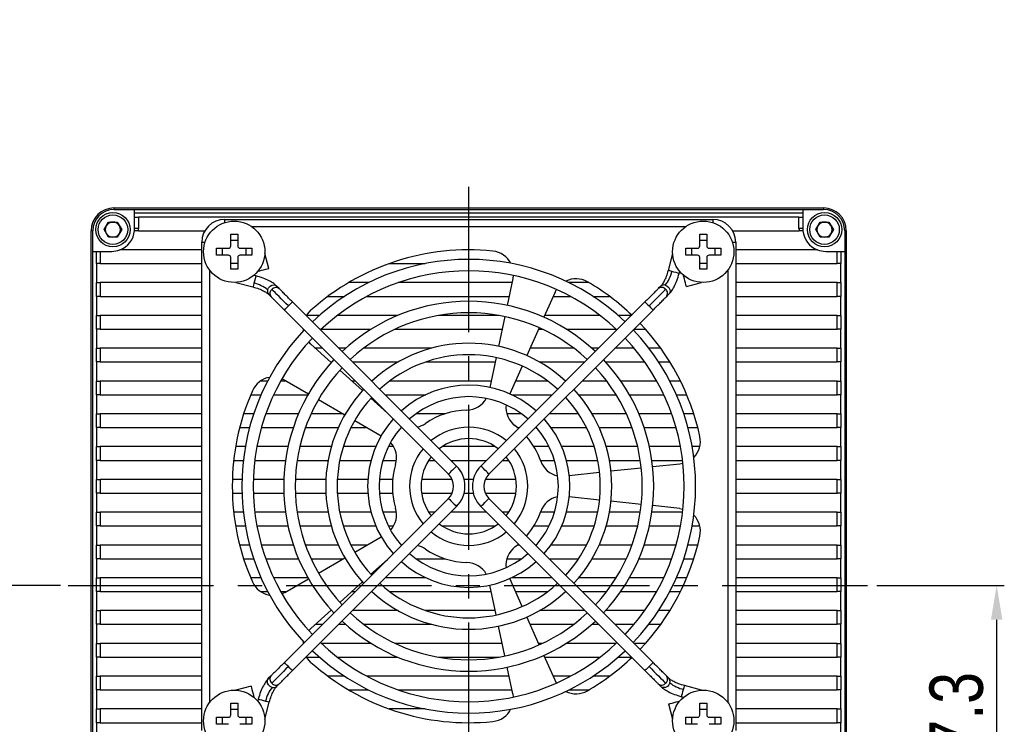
# Model space of a CAD drawing. Header units: millimetres. Extents: x 0 to 14224, y 0 to 1602.
# Tile 8 of 8: x 14095 to 14224, y 1453 to 1546. Entities that reach past the tile are written whole.
import ezdxf

# ---------------------------------------------------------------- set-up
doc = ezdxf.new("R2010")
doc.units = ezdxf.units.MM
doc.linetypes.add('CENTER2', pattern=[28.575, 19.05, -3.175, 3.175, -3.175])
for name, color, linetype, lineweight in [('粗实线', 7, 'Continuous', 50), ('细实线', 3, 'Continuous', 25), ('细点画线', 1, 'CENTER2', 25)]:
    doc.layers.add(name, color=color, linetype=linetype, lineweight=lineweight)
doc.styles.add('iTek', font='txt', dxfattribs={"width": 0.8, "height": 7})
doc.dimstyles.new('iTek', dxfattribs={"dimscale": 0, "dimtxt": 7, "dimasz": 4.5, "dimexe": 1, "dimexo": 1, "dimgap": 1.5, "dimtad": 1, "dimtoh": 1, "dimdsep": 46, "dimtxsty": 'iTek', "dimcen": 4, "dimclrd": 256, "dimclre": 256, "dimclrt": 256, "dimazin": 2, "dimtfac": 1, "dimtmove": 0, "dimatfit": 3, "dimfxl": 1, "dimlwd": -1, "dimlwe": -1, "dimarcsym": 0})

# ---------------------------------------------------------------- blocks, each defined once
blk = doc.blocks.new('*D76')
at = {"layer": 'Defpoints', "color": 0}
for p in [(13828.12, 1534.21), (13737.12, 1519.68), (13828.12, 1519.68), (14172.47, 1430.38), (14187.47, 1430.38), (14187.47, 1402.62)]:
    blk.add_point(p, dxfattribs=at)
at = {"layer": '细实线'}
for p, q in [((13737.12, 1520.68), (13737.12, 1535.21)), ((13828.12, 1520.68), (13828.12, 1535.21)), ((13741.62, 1534.21), (13823.62, 1534.21)), ((14172.47, 1429.38), (14172.47, 1401.62)), ((14187.47, 1429.38), (14187.47, 1401.62)), ((14176.97, 1402.62), (14182.97, 1402.62))]:
    blk.add_line(p, q, dxfattribs=at)
for points in [[(13741.62, 1534.96), (13741.62, 1533.46), (13737.12, 1534.21)], [(13823.62, 1534.96), (13823.62, 1533.46), (13828.12, 1534.21)], [(14176.97, 1403.37), (14176.97, 1401.87), (14172.47, 1402.62)], [(14182.97, 1403.37), (14182.97, 1401.87), (14187.47, 1402.62)]]:
    blk.add_solid(points, dxfattribs=at)
at = {"layer": '细实线', "char_height": 7, "attachment_point": 5, "style": 'iTek'}
for s, insert in [('91', (13782.62, 1539.48)), ('15', (14179.97, 1407.8))]:
    blk.add_mtext(s, dxfattribs=dict(at, insert=insert))
blk = doc.blocks.new('*D71')
at = {"layer": 'Defpoints', "color": 0}
for p in [(14101.47, 1471.68), (14093.14, 1434.68), (14111.97, 1434.68)]:
    blk.add_point(p, dxfattribs=at)
at = {"layer": '细实线'}
for p, q in [((14100.47, 1471.68), (14092.14, 1471.68)), ((14093.14, 1467.18), (14093.14, 1439.18)), ((14110.97, 1434.68), (14092.14, 1434.68))]:
    blk.add_line(p, q, dxfattribs=at)
for points in [[(14092.39, 1467.18), (14093.89, 1467.18), (14093.14, 1471.68)], [(14092.39, 1439.18), (14093.89, 1439.18), (14093.14, 1434.68)]]:
    blk.add_solid(points, dxfattribs=at)
at = {"layer": '细实线', "insert": (14087.88, 1453.18), "char_height": 7, "attachment_point": 5, "rotation": 90, "style": 'iTek'}
blk.add_mtext('37', dxfattribs=at)
blk = doc.blocks.new('*D72')
at = {"layer": 'Defpoints', "color": 0}
for p in [(14206.47, 1471.68), (14223.19, 1471.68), (14191.47, 1434.38)]:
    blk.add_point(p, dxfattribs=at)
at = {"layer": '细实线'}
for p, q in [((14207.47, 1471.68), (14224.19, 1471.68)), ((14223.19, 1438.88), (14223.19, 1467.18)), ((14192.47, 1434.38), (14224.19, 1434.38))]:
    blk.add_line(p, q, dxfattribs=at)
for points in [[(14222.44, 1467.18), (14223.94, 1467.18), (14223.19, 1471.68)], [(14222.44, 1438.88), (14223.94, 1438.88), (14223.19, 1434.38)]]:
    blk.add_solid(points, dxfattribs=at)
at = {"layer": '细实线', "insert": (14217.93, 1453.03), "char_height": 7, "attachment_point": 5, "rotation": 90, "style": 'iTek'}
blk.add_mtext('37.3', dxfattribs=at)

msp = doc.modelspace()

# ---------------------------------------------------------------- linework, layer by layer
at = {"layer": '粗实线', "lineweight": 30}
for p, q in [((14107.472, 1520.975), (14107.472, 1521.175)), ((14107.472, 1521.175), (14200.472, 1521.175)), ((14107.472, 1520.975), (14110.172, 1520.975)), ((14110.172, 1520.975), (14197.772, 1520.975)), ((14110.172, 1520.475), (14110.172, 1520.975)), ((14197.772, 1520.975), (14197.772, 1520.475)), ((14197.772, 1520.975), (14200.472, 1520.975)), ((14200.472, 1521.175), (14200.472, 1520.975)), ((14197.772, 1520.475), (14110.172, 1520.475)), ((14110.172, 1519.975), (14110.172, 1520.475)), ((14110.172, 1518.475), (14110.172, 1519.975)), ((14110.172, 1519.975), (14110.672, 1519.975)), ((14110.672, 1519.975), (14110.672, 1518.475)), ((14197.272, 1519.975), (14110.672, 1519.975)), ((14121.972, 1519.675), (14185.972, 1519.675)), ((14121.972, 1519.675), (14121.972, 1519.246)), ((14185.972, 1519.675), (14185.972, 1519.246)), ((14197.272, 1518.475), (14197.272, 1519.975)), ((14197.272, 1519.975), (14197.772, 1519.975)), ((14197.772, 1520.475), (14197.772, 1519.975)), ((14197.772, 1519.975), (14197.772, 1518.475)), ((14104.472, 1425.175), (14104.472, 1518.175)), ((14104.672, 1518.175), (14104.472, 1518.175)), ((14104.672, 1515.475), (14104.672, 1518.175)), ((14106.167, 1518.325), (14106.744, 1519.325)), ((14106.744, 1517.325), (14106.167, 1518.325)), ((14106.744, 1519.325), (14107.899, 1519.325)), ((14107.899, 1519.325), (14108.476, 1518.325)), ((14108.476, 1518.325), (14107.899, 1517.325)), ((14110.659, 1518.175), (14110.156, 1518.175)), ((14110.672, 1518.475), (14110.172, 1518.475)), ((14110.659, 1518.175), (14119.373, 1518.175)), ((14182.356, 1518.675), (14125.588, 1518.675)), ((14188.57, 1518.175), (14197.284, 1518.175)), ((14197.772, 1518.475), (14197.272, 1518.475)), ((14197.787, 1518.175), (14197.284, 1518.175)), ((14199.467, 1518.325), (14200.044, 1519.325)), ((14200.044, 1517.325), (14199.467, 1518.325)), ((14200.044, 1519.325), (14201.199, 1519.325)), ((14201.199, 1519.325), (14201.776, 1518.325)), ((14201.776, 1518.325), (14201.199, 1517.325)), ((14203.272, 1518.175), (14203.272, 1515.475)), ((14203.472, 1518.175), (14203.272, 1518.175)), ((14203.472, 1518.175), (14203.472, 1425.175)), ((14107.899, 1517.325), (14106.744, 1517.325)), ((14122.762, 1517.725), (14123.682, 1517.725)), ((14122.762, 1516.185), (14122.762, 1517.725)), ((14122.762, 1516.946), (14123.682, 1516.946)), ((14123.682, 1517.725), (14123.682, 1516.185)), ((14184.262, 1517.725), (14185.182, 1517.725)), ((14184.262, 1516.185), (14184.262, 1517.725)), ((14184.262, 1516.946), (14185.182, 1516.946)), ((14185.182, 1517.725), (14185.182, 1516.185)), ((14201.199, 1517.325), (14200.044, 1517.325)), ((14118.972, 1515.675), (14108.249, 1515.675)), ((14118.972, 1452.675), (14118.972, 1516.675)), ((14118.972, 1516.675), (14119.401, 1516.675)), ((14120.922, 1515.885), (14122.462, 1515.885)), ((14120.922, 1514.965), (14120.922, 1515.885)), ((14121.701, 1514.965), (14121.701, 1515.885)), ((14123.982, 1515.885), (14125.522, 1515.885)), ((14124.742, 1515.885), (14124.742, 1514.965)), ((14125.522, 1515.885), (14125.522, 1514.965)), ((14182.422, 1515.885), (14183.962, 1515.885)), ((14182.422, 1514.965), (14182.422, 1515.885)), ((14183.201, 1514.965), (14183.201, 1515.885)), ((14185.482, 1515.885), (14187.022, 1515.885)), ((14186.242, 1515.885), (14186.242, 1514.965)), ((14187.022, 1515.885), (14187.022, 1514.965)), ((14188.542, 1516.675), (14188.972, 1516.675)), ((14188.972, 1516.675), (14188.972, 1452.675)), ((14199.694, 1515.675), (14188.972, 1515.675)), ((14104.672, 1427.875), (14104.672, 1515.475)), ((14104.672, 1515.475), (14105.172, 1515.475)), ((14105.172, 1513.875), (14105.172, 1515.475)), ((14105.172, 1515.475), (14105.672, 1515.475)), ((14105.672, 1515.475), (14105.672, 1513.875)), ((14105.672, 1515.475), (14107.172, 1515.475)), ((14122.462, 1514.965), (14120.922, 1514.965)), ((14122.762, 1513.125), (14122.762, 1514.665)), ((14123.682, 1514.665), (14123.682, 1513.125)), ((14125.522, 1514.965), (14123.982, 1514.965)), ((14127.764, 1513.215), (14127.235, 1515.191)), ((14180.708, 1515.191), (14180.114, 1512.972)), ((14183.962, 1514.965), (14182.422, 1514.965)), ((14184.262, 1513.125), (14184.262, 1514.665)), ((14185.182, 1514.665), (14185.182, 1513.125)), ((14187.022, 1514.965), (14185.482, 1514.965)), ((14200.772, 1515.475), (14202.272, 1515.475)), ((14202.272, 1513.875), (14202.272, 1515.475)), ((14202.272, 1515.475), (14202.772, 1515.475)), ((14202.772, 1515.475), (14202.772, 1513.875)), ((14202.772, 1515.475), (14203.272, 1515.475)), ((14203.272, 1515.475), (14203.272, 1427.875)), ((14105.672, 1513.875), (14105.172, 1513.875)), ((14105.172, 1513.875), (14105.172, 1511.375)), ((14105.672, 1513.875), (14118.972, 1513.875)), ((14119.972, 1513.059), (14119.972, 1456.291)), ((14123.682, 1513.905), (14122.762, 1513.905)), ((14123.682, 1513.125), (14122.762, 1513.125)), ((14143.562, 1513.875), (14148.277, 1513.875)), ((14185.182, 1513.905), (14184.262, 1513.905)), ((14185.182, 1513.125), (14184.262, 1513.125)), ((14187.972, 1456.291), (14187.972, 1513.059)), ((14188.972, 1513.875), (14202.272, 1513.875)), ((14202.772, 1513.875), (14202.272, 1513.875)), ((14202.772, 1511.375), (14202.772, 1513.875)), ((14126.063, 1512.266), (14125.796, 1512.338)), ((14126.309, 1512.851), (14126.315, 1512.827)), ((14159.76, 1511.906), (14159.013, 1508.395)), ((14159.817, 1512.314), (14159.76, 1511.906)), ((14181.563, 1512.584), (14181.634, 1512.851)), ((14182.147, 1512.338), (14182.123, 1512.332)), ((14105.172, 1509.575), (14105.172, 1511.375)), ((14105.172, 1511.375), (14105.672, 1511.375)), ((14105.672, 1511.375), (14105.672, 1509.575)), ((14118.972, 1511.375), (14105.672, 1511.375)), ((14123.456, 1511.412), (14125.675, 1510.817)), ((14129.12, 1510.587), (14128.791, 1510.916)), ((14140.85, 1511.375), (14138.22, 1511.375)), ((14159.647, 1511.375), (14144.743, 1511.375)), ((14165.295, 1510.107), (14165.488, 1510.471)), ((14169.723, 1511.375), (14167.093, 1511.375)), ((14179.152, 1510.916), (14178.823, 1510.587)), ((14182.512, 1510.883), (14184.487, 1511.412)), ((14202.272, 1511.375), (14188.972, 1511.375)), ((14202.272, 1509.575), (14202.272, 1511.375)), ((14202.272, 1511.375), (14202.772, 1511.375)), ((14202.772, 1511.375), (14202.772, 1509.575)), ((14105.672, 1509.575), (14105.172, 1509.575)), ((14105.172, 1509.575), (14105.172, 1507.075)), ((14105.672, 1509.575), (14118.972, 1509.575)), ((14127.731, 1509.855), (14128.06, 1509.526)), ((14135.506, 1509.575), (14137.691, 1509.575)), ((14140.628, 1509.575), (14159.264, 1509.575)), ((14165.295, 1510.107), (14163.835, 1506.829)), ((14165.058, 1509.575), (14167.315, 1509.575)), ((14170.252, 1509.575), (14172.437, 1509.575)), ((14179.883, 1509.526), (14180.212, 1509.855)), ((14188.972, 1509.575), (14202.272, 1509.575)), ((14202.772, 1509.575), (14202.272, 1509.575)), ((14202.772, 1507.075), (14202.772, 1509.575)), ((14129.804, 1507.783), (14151.32, 1486.266)), ((14152.381, 1487.327), (14130.864, 1508.843)), ((14177.079, 1508.843), (14155.563, 1487.327)), ((14156.623, 1486.266), (14178.14, 1507.783)), ((14105.172, 1505.275), (14105.172, 1507.075)), ((14105.172, 1507.075), (14105.672, 1507.075)), ((14105.672, 1507.075), (14105.672, 1505.275)), ((14118.972, 1507.075), (14105.672, 1507.075)), ((14134.393, 1507.075), (14132.718, 1507.075)), ((14144.682, 1507.075), (14136.758, 1507.075)), ((14157.947, 1507.075), (14149.996, 1507.075)), ((14158.702, 1506.928), (14157.87, 1503.015)), ((14171.185, 1507.075), (14163.945, 1507.075)), ((14175.311, 1507.075), (14173.55, 1507.075)), ((14202.272, 1507.075), (14188.972, 1507.075)), ((14202.272, 1505.275), (14202.272, 1507.075)), ((14202.272, 1507.075), (14202.772, 1507.075)), ((14202.772, 1507.075), (14202.772, 1505.275)), ((14105.672, 1505.275), (14105.172, 1505.275)), ((14105.172, 1505.275), (14105.172, 1502.775)), ((14105.672, 1505.275), (14118.972, 1505.275)), ((14132.325, 1505.083), (14132.302, 1505.275)), ((14132.302, 1505.275), (14132.311, 1505.275)), ((14134.64, 1505.275), (14141.177, 1505.275)), ((14144.317, 1505.275), (14158.35, 1505.275)), ((14163.225, 1505.458), (14161.598, 1501.804)), ((14163.143, 1505.275), (14163.626, 1505.275)), ((14166.766, 1505.275), (14173.303, 1505.275)), ((14175.632, 1505.275), (14177.137, 1505.275)), ((14188.972, 1505.275), (14202.272, 1505.275)), ((14202.772, 1505.275), (14202.272, 1505.275)), ((14202.772, 1502.775), (14202.772, 1505.275)), ((14105.172, 1500.975), (14105.172, 1502.775)), ((14105.172, 1502.775), (14105.672, 1502.775)), ((14105.672, 1502.775), (14105.672, 1500.975)), ((14118.972, 1502.775), (14105.672, 1502.775)), ((14133.283, 1503.303), (14132.997, 1503.599)), ((14133.283, 1503.303), (14135.95, 1500.902)), ((14134.811, 1502.775), (14133.869, 1502.775)), ((14137.833, 1502.775), (14136.932, 1502.775)), ((14149.077, 1502.775), (14140.189, 1502.775)), ((14167.754, 1502.775), (14162.03, 1502.775)), ((14171.011, 1502.775), (14170.11, 1502.775)), ((14175.661, 1502.775), (14173.132, 1502.775)), ((14179.139, 1502.775), (14177.582, 1502.775)), ((14202.272, 1502.775), (14188.972, 1502.775)), ((14202.272, 1500.975), (14202.272, 1502.775)), ((14202.272, 1502.775), (14202.772, 1502.775)), ((14202.772, 1502.775), (14202.772, 1500.975)), ((14157.558, 1501.548), (14156.726, 1497.636)), ((14105.672, 1500.975), (14105.172, 1500.975)), ((14105.172, 1500.975), (14105.172, 1498.475)), ((14105.672, 1500.975), (14118.972, 1500.975)), ((14135.869, 1500.975), (14136.017, 1500.975)), ((14138.732, 1500.975), (14144.705, 1500.975)), ((14148.326, 1500.975), (14157.436, 1500.975)), ((14160.988, 1500.434), (14159.361, 1496.78)), ((14163.238, 1500.975), (14169.211, 1500.975)), ((14171.926, 1500.975), (14177.045, 1500.975)), ((14178.859, 1500.975), (14180.34, 1500.975)), ((14188.972, 1500.975), (14202.272, 1500.975)), ((14202.772, 1500.975), (14202.272, 1500.975)), ((14202.772, 1498.475), (14202.772, 1500.975)), ((14129.492, 1498.776), (14129.862, 1498.595)), ((14137.065, 1499.898), (14140.038, 1497.221)), ((14105.172, 1496.675), (14105.172, 1498.475)), ((14105.172, 1498.475), (14105.672, 1498.475)), ((14105.672, 1498.475), (14105.672, 1496.675)), ((14118.972, 1498.475), (14105.672, 1498.475)), ((14127.616, 1498.475), (14126.672, 1498.475)), ((14130.069, 1498.475), (14129.322, 1498.475)), ((14129.862, 1498.595), (14132.97, 1496.8)), ((14139.111, 1498.475), (14138.645, 1498.475)), ((14141.278, 1498.475), (14141.232, 1498.475)), ((14156.905, 1498.475), (14143.622, 1498.475)), ((14164.322, 1498.475), (14160.116, 1498.475)), ((14166.711, 1498.475), (14166.665, 1498.475)), ((14172.058, 1498.475), (14168.832, 1498.475)), ((14178.622, 1498.475), (14173.912, 1498.475)), ((14181.73, 1498.475), (14180.327, 1498.475)), ((14202.272, 1498.475), (14188.972, 1498.475)), ((14202.272, 1496.675), (14202.272, 1498.475)), ((14202.272, 1498.475), (14202.772, 1498.475)), ((14202.772, 1498.475), (14202.772, 1496.675)), ((14105.672, 1496.675), (14105.172, 1496.675)), ((14105.172, 1496.675), (14105.172, 1494.175)), ((14105.672, 1496.675), (14118.972, 1496.675)), ((14125.388, 1496.675), (14126.749, 1496.675)), ((14128.397, 1496.675), (14132.899, 1496.675)), ((14141.152, 1496.218), (14143.322, 1494.264)), ((14143.032, 1496.675), (14148.353, 1496.675)), ((14159.59, 1496.675), (14164.911, 1496.675)), ((14168.379, 1496.675), (14173.299, 1496.675)), ((14175.044, 1496.675), (14179.546, 1496.675)), ((14181.194, 1496.675), (14182.555, 1496.675)), ((14188.972, 1496.675), (14202.272, 1496.675)), ((14202.772, 1496.675), (14202.272, 1496.675)), ((14202.772, 1494.175), (14202.772, 1496.675)), ((14134.269, 1496.05), (14137.734, 1494.05)), ((14105.172, 1492.375), (14105.172, 1494.175)), ((14105.172, 1494.175), (14105.672, 1494.175)), ((14105.672, 1494.175), (14105.672, 1492.375)), ((14118.972, 1494.175), (14105.672, 1494.175)), ((14125.779, 1494.175), (14124.463, 1494.175)), ((14131.66, 1494.175), (14127.367, 1494.175)), ((14137.517, 1494.175), (14133.3, 1494.175)), ((14150.849, 1494.175), (14147.057, 1494.175)), ((14160.886, 1494.175), (14158.976, 1494.175)), ((14168.37, 1494.175), (14164.532, 1494.175)), ((14174.643, 1494.175), (14170.137, 1494.175)), ((14180.576, 1494.175), (14176.283, 1494.175)), ((14183.48, 1494.175), (14182.164, 1494.175)), ((14202.272, 1494.175), (14188.972, 1494.175)), ((14202.272, 1492.375), (14202.272, 1494.175)), ((14202.272, 1494.175), (14202.772, 1494.175)), ((14202.772, 1494.175), (14202.772, 1492.375)), ((14105.672, 1492.375), (14105.172, 1492.375)), ((14105.172, 1492.375), (14105.172, 1489.875)), ((14105.672, 1492.375), (14118.972, 1492.375)), ((14123.943, 1492.375), (14125.235, 1492.375)), ((14126.791, 1492.375), (14130.976, 1492.375)), ((14132.564, 1492.375), (14136.876, 1492.375)), ((14138.535, 1492.375), (14140.635, 1492.375)), ((14139.033, 1493.3), (14142.497, 1491.3)), ((14160.492, 1492.257), (14160.037, 1492.625)), ((14160.352, 1492.375), (14160.611, 1492.375)), ((14162.732, 1492.375), (14162.847, 1492.375)), ((14164.754, 1492.375), (14169.408, 1492.375)), ((14171.067, 1492.375), (14175.379, 1492.375)), ((14176.967, 1492.375), (14181.152, 1492.375)), ((14182.708, 1492.375), (14184, 1492.375)), ((14188.972, 1492.375), (14202.272, 1492.375)), ((14202.772, 1492.375), (14202.272, 1492.375)), ((14202.772, 1489.875), (14202.772, 1492.375)), ((14105.172, 1488.075), (14105.172, 1489.875)), ((14105.172, 1489.875), (14105.672, 1489.875)), ((14105.672, 1489.875), (14105.672, 1488.075)), ((14118.972, 1489.875), (14105.672, 1489.875)), ((14124.679, 1489.875), (14123.411, 1489.875)), ((14130.286, 1489.875), (14126.204, 1489.875)), ((14135.957, 1489.875), (14131.824, 1489.875)), ((14141.785, 1489.875), (14137.524, 1489.875)), ((14144.13, 1489.875), (14143.435, 1489.875)), ((14157.439, 1489.875), (14150.504, 1489.875)), ((14164.508, 1489.875), (14162.513, 1489.875)), ((14170.419, 1489.875), (14166.158, 1489.875)), ((14176.119, 1489.875), (14171.986, 1489.875)), ((14181.739, 1489.875), (14177.657, 1489.875)), ((14184.263, 1489.875), (14183.264, 1489.875)), ((14202.272, 1489.875), (14188.972, 1489.875)), ((14202.272, 1488.075), (14202.272, 1489.875)), ((14202.272, 1489.875), (14202.772, 1489.875)), ((14202.772, 1489.875), (14202.772, 1488.075)), ((14105.672, 1488.075), (14105.172, 1488.075)), ((14105.172, 1488.075), (14105.172, 1485.575)), ((14105.672, 1488.075), (14118.972, 1488.075)), ((14123.159, 1488.075), (14124.416, 1488.075)), ((14125.927, 1488.075), (14129.961, 1488.075)), ((14131.477, 1488.075), (14135.532, 1488.075)), ((14137.06, 1488.075), (14141.165, 1488.075)), ((14142.724, 1488.075), (14144.499, 1488.075)), ((14148.727, 1488.075), (14149.511, 1488.075)), ((14151.632, 1488.075), (14156.311, 1488.075)), ((14158.432, 1488.075), (14159.216, 1488.075)), ((14163.376, 1488.075), (14165.219, 1488.075)), ((14166.778, 1488.075), (14170.883, 1488.075)), ((14172.411, 1488.075), (14176.466, 1488.075)), ((14177.982, 1488.075), (14182.016, 1488.075)), ((14181.658, 1487.585), (14178.089, 1487.21)), ((14182.064, 1487.656), (14181.658, 1487.585)), ((14188.972, 1488.075), (14202.272, 1488.075)), ((14202.772, 1488.075), (14202.272, 1488.075)), ((14202.772, 1485.575), (14202.772, 1488.075)), ((14171.127, 1486.478), (14167.149, 1486.06)), ((14176.597, 1487.053), (14172.619, 1486.635)), ((14105.172, 1483.775), (14105.172, 1485.575)), ((14105.172, 1485.575), (14105.672, 1485.575)), ((14105.672, 1485.575), (14105.672, 1483.775)), ((14118.972, 1485.575), (14105.672, 1485.575)), ((14124.235, 1485.575), (14122.985, 1485.575)), ((14129.738, 1485.575), (14125.736, 1485.575)), ((14135.243, 1485.575), (14131.239, 1485.575)), ((14140.752, 1485.575), (14136.745, 1485.575)), ((14144.012, 1485.575), (14142.256, 1485.575)), ((14151.791, 1485.575), (14147.787, 1485.575)), ((14154.574, 1485.575), (14153.369, 1485.575)), ((14160.156, 1485.575), (14156.152, 1485.575)), ((14202.272, 1485.575), (14188.972, 1485.575)), ((14202.272, 1483.775), (14202.272, 1485.575)), ((14202.272, 1485.575), (14202.772, 1485.575)), ((14202.772, 1485.575), (14202.772, 1483.775)), ((14105.672, 1483.775), (14105.172, 1483.775)), ((14105.172, 1483.775), (14105.172, 1481.275)), ((14105.672, 1483.775), (14118.972, 1483.775)), ((14122.985, 1483.775), (14124.235, 1483.775)), ((14125.736, 1483.775), (14129.738, 1483.775)), ((14131.239, 1483.775), (14135.243, 1483.775)), ((14136.745, 1483.775), (14140.752, 1483.775)), ((14142.256, 1483.775), (14144.012, 1483.775)), ((14147.787, 1483.775), (14151.791, 1483.775)), ((14153.369, 1483.775), (14154.574, 1483.775)), ((14156.152, 1483.775), (14160.156, 1483.775)), ((14171.127, 1482.872), (14167.149, 1483.29)), ((14188.972, 1483.775), (14202.272, 1483.775)), ((14202.772, 1483.775), (14202.272, 1483.775)), ((14202.772, 1481.275), (14202.772, 1483.775)), ((14151.32, 1483.084), (14129.804, 1461.568)), ((14130.864, 1460.507), (14152.381, 1482.024)), ((14155.563, 1482.024), (14177.079, 1460.507)), ((14178.14, 1461.568), (14156.623, 1483.084)), ((14176.597, 1482.297), (14172.619, 1482.715)), ((14181.658, 1481.765), (14178.089, 1482.14)), ((14105.172, 1479.475), (14105.172, 1481.275)), ((14105.172, 1481.275), (14105.672, 1481.275)), ((14105.672, 1481.275), (14105.672, 1479.475)), ((14118.972, 1481.275), (14105.672, 1481.275)), ((14124.416, 1481.275), (14123.159, 1481.275)), ((14129.961, 1481.275), (14125.927, 1481.275)), ((14135.532, 1481.275), (14131.477, 1481.275)), ((14141.165, 1481.275), (14137.06, 1481.275)), ((14144.499, 1481.275), (14142.724, 1481.275)), ((14149.511, 1481.275), (14148.727, 1481.275)), ((14156.311, 1481.275), (14151.632, 1481.275)), ((14159.216, 1481.275), (14158.432, 1481.275)), ((14165.219, 1481.275), (14163.376, 1481.275)), ((14170.883, 1481.275), (14166.778, 1481.275)), ((14176.466, 1481.275), (14172.411, 1481.275)), ((14182.016, 1481.275), (14177.982, 1481.275)), ((14181.658, 1481.765), (14182.064, 1481.694)), ((14202.272, 1481.275), (14188.972, 1481.275)), ((14202.272, 1479.475), (14202.272, 1481.275)), ((14202.272, 1481.275), (14202.772, 1481.275)), ((14202.772, 1481.275), (14202.772, 1479.475)), ((14105.672, 1479.475), (14105.172, 1479.475)), ((14105.172, 1479.475), (14105.172, 1476.975)), ((14105.672, 1479.475), (14118.972, 1479.475)), ((14123.411, 1479.475), (14124.679, 1479.475)), ((14126.204, 1479.475), (14130.286, 1479.475)), ((14131.824, 1479.475), (14135.957, 1479.475)), ((14137.524, 1479.475), (14141.785, 1479.475)), ((14143.435, 1479.475), (14144.13, 1479.475)), ((14150.504, 1479.475), (14157.439, 1479.475)), ((14162.513, 1479.475), (14164.508, 1479.475)), ((14166.158, 1479.475), (14170.419, 1479.475)), ((14171.986, 1479.475), (14176.119, 1479.475)), ((14177.657, 1479.475), (14181.739, 1479.475)), ((14183.264, 1479.475), (14184.263, 1479.475)), ((14188.972, 1479.475), (14202.272, 1479.475)), ((14202.772, 1479.475), (14202.272, 1479.475)), ((14202.772, 1476.975), (14202.772, 1479.475)), ((14105.172, 1475.175), (14105.172, 1476.975)), ((14105.172, 1476.975), (14105.672, 1476.975)), ((14105.672, 1476.975), (14105.672, 1475.175)), ((14118.972, 1476.975), (14105.672, 1476.975)), ((14125.235, 1476.975), (14123.943, 1476.975)), ((14130.976, 1476.975), (14126.791, 1476.975)), ((14136.876, 1476.975), (14132.564, 1476.975)), ((14140.635, 1476.975), (14138.535, 1476.975)), ((14139.033, 1476.05), (14142.497, 1478.05)), ((14160.037, 1476.725), (14160.492, 1477.094)), ((14160.611, 1476.975), (14160.352, 1476.975)), ((14162.847, 1476.975), (14162.732, 1476.975)), ((14169.408, 1476.975), (14164.754, 1476.975)), ((14175.379, 1476.975), (14171.067, 1476.975)), ((14181.152, 1476.975), (14176.967, 1476.975)), ((14184, 1476.975), (14182.708, 1476.975)), ((14202.272, 1476.975), (14188.972, 1476.975)), ((14202.272, 1475.175), (14202.272, 1476.975)), ((14202.272, 1476.975), (14202.772, 1476.975)), ((14202.772, 1476.975), (14202.772, 1475.175)), ((14105.672, 1475.175), (14105.172, 1475.175)), ((14105.172, 1475.175), (14105.172, 1472.675)), ((14105.672, 1475.175), (14118.972, 1475.175)), ((14124.463, 1475.175), (14125.779, 1475.175)), ((14127.367, 1475.175), (14131.66, 1475.175)), ((14133.3, 1475.175), (14137.517, 1475.175)), ((14134.269, 1473.3), (14137.734, 1475.3)), ((14141.152, 1473.133), (14143.322, 1475.086)), ((14147.057, 1475.175), (14150.849, 1475.175)), ((14158.976, 1475.175), (14160.886, 1475.175)), ((14164.532, 1475.175), (14168.37, 1475.175)), ((14170.137, 1475.175), (14174.643, 1475.175)), ((14176.283, 1475.175), (14180.576, 1475.175)), ((14182.164, 1475.175), (14183.48, 1475.175)), ((14188.972, 1475.175), (14202.272, 1475.175)), ((14202.772, 1475.175), (14202.272, 1475.175)), ((14202.772, 1472.675), (14202.772, 1475.175)), ((14105.172, 1470.875), (14105.172, 1472.675)), ((14105.172, 1472.675), (14105.672, 1472.675)), ((14105.672, 1472.675), (14105.672, 1470.875)), ((14118.972, 1472.675), (14105.672, 1472.675)), ((14126.749, 1472.675), (14125.388, 1472.675)), ((14132.899, 1472.675), (14128.397, 1472.675)), ((14129.862, 1470.756), (14132.97, 1472.55)), ((14137.065, 1469.452), (14140.038, 1472.129)), ((14148.353, 1472.675), (14143.032, 1472.675)), ((14157.558, 1467.802), (14156.726, 1471.715)), ((14160.988, 1468.917), (14159.361, 1472.571)), ((14164.911, 1472.675), (14159.59, 1472.675)), ((14173.299, 1472.675), (14168.379, 1472.675)), ((14179.546, 1472.675), (14175.044, 1472.675)), ((14182.555, 1472.675), (14181.194, 1472.675)), ((14202.272, 1472.675), (14188.972, 1472.675)), ((14202.272, 1470.875), (14202.272, 1472.675)), ((14202.272, 1472.675), (14202.772, 1472.675)), ((14202.772, 1472.675), (14202.772, 1470.875)), ((14105.672, 1470.875), (14105.172, 1470.875)), ((14105.172, 1470.875), (14105.172, 1468.375)), ((14105.672, 1470.875), (14118.972, 1470.875)), ((14126.672, 1470.875), (14127.616, 1470.875)), ((14129.322, 1470.875), (14130.069, 1470.875)), ((14129.862, 1470.756), (14129.492, 1470.575)), ((14138.645, 1470.875), (14139.111, 1470.875)), ((14141.232, 1470.875), (14141.278, 1470.875)), ((14143.622, 1470.875), (14156.905, 1470.875)), ((14160.116, 1470.875), (14164.322, 1470.875)), ((14166.665, 1470.875), (14166.711, 1470.875)), ((14168.832, 1470.875), (14172.058, 1470.875)), ((14173.912, 1470.875), (14178.622, 1470.875)), ((14180.327, 1470.875), (14181.73, 1470.875)), ((14188.972, 1470.875), (14202.272, 1470.875)), ((14202.772, 1470.875), (14202.272, 1470.875)), ((14202.772, 1468.375), (14202.772, 1470.875)), ((14105.172, 1466.575), (14105.172, 1468.375)), ((14105.172, 1468.375), (14105.672, 1468.375)), ((14105.672, 1468.375), (14105.672, 1466.575)), ((14118.972, 1468.375), (14105.672, 1468.375)), ((14133.283, 1466.047), (14135.95, 1468.449)), ((14136.017, 1468.375), (14135.869, 1468.375)), ((14144.705, 1468.375), (14138.732, 1468.375)), ((14157.436, 1468.375), (14148.326, 1468.375)), ((14169.211, 1468.375), (14163.238, 1468.375)), ((14177.045, 1468.375), (14171.926, 1468.375)), ((14180.34, 1468.375), (14178.859, 1468.375)), ((14202.272, 1468.375), (14188.972, 1468.375)), ((14202.272, 1466.575), (14202.272, 1468.375)), ((14202.272, 1468.375), (14202.772, 1468.375)), ((14202.772, 1468.375), (14202.772, 1466.575)), ((14105.672, 1466.575), (14105.172, 1466.575)), ((14105.172, 1466.575), (14105.172, 1464.075)), ((14105.672, 1466.575), (14118.972, 1466.575)), ((14133.869, 1466.575), (14134.811, 1466.575)), ((14136.932, 1466.575), (14137.833, 1466.575)), ((14140.189, 1466.575), (14149.077, 1466.575)), ((14163.225, 1463.892), (14161.598, 1467.546)), ((14162.03, 1466.575), (14167.754, 1466.575)), ((14170.11, 1466.575), (14171.011, 1466.575)), ((14173.132, 1466.575), (14175.661, 1466.575)), ((14177.582, 1466.575), (14179.139, 1466.575)), ((14188.972, 1466.575), (14202.272, 1466.575)), ((14202.772, 1466.575), (14202.272, 1466.575)), ((14202.772, 1464.075), (14202.772, 1466.575)), ((14132.997, 1465.751), (14133.283, 1466.047)), ((14158.702, 1462.422), (14157.87, 1466.335)), ((14105.172, 1462.275), (14105.172, 1464.075)), ((14105.172, 1464.075), (14105.672, 1464.075)), ((14105.672, 1464.075), (14105.672, 1462.275)), ((14118.972, 1464.075), (14105.672, 1464.075)), ((14132.302, 1464.075), (14132.325, 1464.268)), ((14132.311, 1464.075), (14132.302, 1464.075)), ((14141.177, 1464.075), (14134.64, 1464.075)), ((14158.35, 1464.075), (14144.317, 1464.075)), ((14163.626, 1464.075), (14163.143, 1464.075)), ((14173.303, 1464.075), (14166.766, 1464.075)), ((14177.137, 1464.075), (14175.632, 1464.075)), ((14202.272, 1464.075), (14188.972, 1464.075)), ((14202.272, 1462.275), (14202.272, 1464.075)), ((14202.272, 1464.075), (14202.772, 1464.075)), ((14202.772, 1464.075), (14202.772, 1462.275)), ((14105.672, 1462.275), (14105.172, 1462.275)), ((14105.172, 1462.275), (14105.172, 1459.775)), ((14105.672, 1462.275), (14118.972, 1462.275)), ((14132.718, 1462.275), (14134.393, 1462.275)), ((14136.758, 1462.275), (14144.682, 1462.275)), ((14149.996, 1462.275), (14157.947, 1462.275)), ((14165.295, 1459.243), (14163.835, 1462.522)), ((14163.945, 1462.275), (14171.185, 1462.275)), ((14173.55, 1462.275), (14175.311, 1462.275)), ((14188.972, 1462.275), (14202.272, 1462.275)), ((14202.772, 1462.275), (14202.272, 1462.275)), ((14202.772, 1459.775), (14202.772, 1462.275)), ((14159.76, 1457.445), (14159.013, 1460.955)), ((14105.172, 1457.975), (14105.172, 1459.775)), ((14105.172, 1459.775), (14105.672, 1459.775)), ((14105.672, 1459.775), (14105.672, 1457.975)), ((14118.972, 1459.775), (14105.672, 1459.775)), ((14128.06, 1459.824), (14127.731, 1459.495)), ((14128.791, 1458.434), (14129.12, 1458.763)), ((14137.691, 1459.775), (14135.506, 1459.775)), ((14159.264, 1459.775), (14140.628, 1459.775)), ((14167.315, 1459.775), (14165.058, 1459.775)), ((14165.488, 1458.879), (14165.295, 1459.243)), ((14172.437, 1459.775), (14170.252, 1459.775)), ((14178.823, 1458.763), (14179.152, 1458.434)), ((14180.212, 1459.495), (14179.883, 1459.824)), ((14202.272, 1459.775), (14188.972, 1459.775)), ((14202.272, 1457.975), (14202.272, 1459.775)), ((14202.272, 1459.775), (14202.772, 1459.775)), ((14202.772, 1459.775), (14202.772, 1457.975)), ((14105.672, 1457.975), (14105.172, 1457.975)), ((14105.172, 1457.975), (14105.172, 1455.475)), ((14105.672, 1457.975), (14118.972, 1457.975)), ((14125.431, 1458.468), (14123.456, 1457.938)), ((14138.22, 1457.975), (14140.85, 1457.975)), ((14144.743, 1457.975), (14159.647, 1457.975)), ((14159.76, 1457.445), (14159.817, 1457.037)), ((14167.093, 1457.975), (14169.723, 1457.975)), ((14184.487, 1457.938), (14182.268, 1458.533)), ((14188.972, 1457.975), (14202.272, 1457.975)), ((14202.772, 1457.975), (14202.272, 1457.975)), ((14202.772, 1455.475), (14202.772, 1457.975)), ((14122.762, 1456.225), (14123.682, 1456.225)), ((14122.762, 1454.685), (14122.762, 1456.225)), ((14123.682, 1456.225), (14123.682, 1454.685)), ((14125.796, 1457.013), (14125.82, 1457.019)), ((14126.38, 1456.767), (14126.309, 1456.5)), ((14127.235, 1454.159), (14127.829, 1456.379)), ((14180.179, 1456.135), (14180.708, 1454.159)), ((14181.634, 1456.5), (14181.628, 1456.523)), ((14181.88, 1457.084), (14182.147, 1457.013)), ((14184.262, 1456.225), (14185.182, 1456.225)), ((14184.262, 1454.685), (14184.262, 1456.225)), ((14185.182, 1456.225), (14185.182, 1454.685)), ((14105.172, 1453.675), (14105.172, 1455.475)), ((14105.172, 1455.475), (14105.672, 1455.475)), ((14105.672, 1455.475), (14105.672, 1453.675)), ((14118.972, 1455.475), (14105.672, 1455.475)), ((14122.762, 1455.446), (14123.682, 1455.446)), ((14148.277, 1455.475), (14143.562, 1455.475)), ((14184.262, 1455.446), (14185.182, 1455.446)), ((14202.272, 1455.475), (14188.972, 1455.475)), ((14202.272, 1453.675), (14202.272, 1455.475)), ((14202.272, 1455.475), (14202.772, 1455.475)), ((14202.772, 1455.475), (14202.772, 1453.675)), ((14105.672, 1453.675), (14105.172, 1453.675)), ((14105.172, 1453.675), (14105.172, 1451.175)), ((14105.672, 1453.675), (14118.972, 1453.675)), ((14120.922, 1454.385), (14122.462, 1454.385)), ((14120.922, 1453.465), (14120.922, 1454.385)), ((14121.701, 1453.465), (14121.701, 1454.385)), ((14123.982, 1454.385), (14125.522, 1454.385)), ((14124.742, 1454.385), (14124.742, 1453.465)), ((14125.522, 1454.385), (14125.522, 1453.465)), ((14182.422, 1454.385), (14183.962, 1454.385)), ((14182.422, 1453.465), (14182.422, 1454.385)), ((14183.201, 1453.465), (14183.201, 1454.385)), ((14185.482, 1454.385), (14187.022, 1454.385)), ((14186.242, 1454.385), (14186.242, 1453.465)), ((14187.022, 1454.385), (14187.022, 1453.465)), ((14188.972, 1453.675), (14202.272, 1453.675)), ((14202.772, 1453.675), (14202.272, 1453.675)), ((14202.772, 1451.175), (14202.772, 1453.675)), ((14122.462, 1453.465), (14120.922, 1453.465)), ((14125.522, 1453.465), (14123.982, 1453.465)), ((14183.962, 1453.465), (14182.422, 1453.465)), ((14187.022, 1453.465), (14185.482, 1453.465))]:
    msp.add_line(p, q, dxfattribs=at)
at = {"layer": '粗实线', "lineweight": 30, "flags": 128}
for points in [[(14127.764, 1513.215), (14127.709, 1513.201), (14127.552, 1513.159), (14127.317, 1513.096), (14127.04, 1513.021), (14126.762, 1512.947), (14126.527, 1512.884), (14126.37, 1512.842), (14126.315, 1512.827), (14126.315, 1512.827)], [(14180.601, 1512.841), (14180.357, 1512.907), (14180.186, 1512.952), (14180.115, 1512.971), (14180.114, 1512.972)], [(14126.063, 1512.266), (14126.052, 1512.226), (14126.014, 1512.083), (14125.954, 1511.858), (14125.881, 1511.585), (14125.805, 1511.305)], [(14181.563, 1512.584), (14181.523, 1512.594), (14181.38, 1512.633), (14181.154, 1512.693), (14180.881, 1512.766), (14180.601, 1512.841)], [(14182.512, 1510.883), (14182.497, 1510.938), (14182.455, 1511.095), (14182.392, 1511.33), (14182.318, 1511.607), (14182.243, 1511.884), (14182.18, 1512.119), (14182.138, 1512.276), (14182.123, 1512.332), (14182.123, 1512.332)], [(14125.805, 1511.305), (14125.74, 1511.061), (14125.694, 1510.89), (14125.675, 1510.819), (14125.675, 1510.817)], [(14127.6, 1510.438), (14127.72, 1510.696), (14127.923, 1510.906), (14128.177, 1511.038), (14128.445, 1511.07), (14128.684, 1510.998), (14128.791, 1510.916)], [(14130.334, 1508.313), (14130.015, 1508.632), (14129.7, 1508.946), (14129.395, 1509.252), (14129.104, 1509.543), (14128.83, 1509.817), (14128.578, 1510.069), (14128.352, 1510.295), (14128.154, 1510.493)], [(14177.609, 1508.313), (14177.928, 1508.632), (14178.243, 1508.946), (14178.548, 1509.252), (14178.839, 1509.543), (14179.113, 1509.817), (14179.365, 1510.069), (14179.591, 1510.295), (14179.789, 1510.493)], [(14179.734, 1511.047), (14179.992, 1510.927), (14180.203, 1510.724), (14180.334, 1510.469), (14180.366, 1510.202), (14180.294, 1509.963), (14180.212, 1509.855)], [(14129.804, 1507.783), (14129.844, 1507.823), (14129.959, 1507.938), (14130.131, 1508.11), (14130.334, 1508.313)], [(14130.334, 1508.313), (14130.537, 1508.516), (14130.709, 1508.688), (14130.824, 1508.803), (14130.864, 1508.843), (14130.864, 1508.843)], [(14132.686, 1507.021), (14132.868, 1507.301), (14133.289, 1507.767)], [(14177.079, 1508.843), (14177.119, 1508.803), (14177.234, 1508.688), (14177.406, 1508.516), (14177.609, 1508.313)], [(14177.609, 1508.313), (14177.812, 1508.11), (14177.984, 1507.938), (14178.099, 1507.823), (14178.14, 1507.783)], [(14152.381, 1487.327), (14152.34, 1487.286), (14152.225, 1487.172), (14152.053, 1486.999), (14151.85, 1486.797), (14151.647, 1486.594), (14151.475, 1486.422), (14151.36, 1486.307), (14151.32, 1486.266)], [(14156.623, 1486.266), (14156.583, 1486.307), (14156.468, 1486.422), (14156.296, 1486.594), (14156.093, 1486.797), (14155.89, 1486.999), (14155.718, 1487.172), (14155.603, 1487.286), (14155.563, 1487.327)], [(14151.32, 1483.084), (14151.36, 1483.044), (14151.475, 1482.929), (14151.647, 1482.757), (14151.85, 1482.554), (14152.053, 1482.351), (14152.225, 1482.179), (14152.34, 1482.064), (14152.381, 1482.024)], [(14155.563, 1482.024), (14155.603, 1482.064), (14155.718, 1482.179), (14155.89, 1482.351), (14156.093, 1482.554), (14156.296, 1482.757), (14156.468, 1482.929), (14156.583, 1483.044), (14156.623, 1483.084)], [(14130.334, 1461.038), (14130.131, 1461.24), (14129.959, 1461.413), (14129.844, 1461.528), (14129.804, 1461.568)], [(14133.289, 1461.583), (14132.868, 1462.049), (14132.686, 1462.329)], [(14178.14, 1461.568), (14178.099, 1461.528), (14177.984, 1461.413), (14177.812, 1461.24), (14177.609, 1461.038)], [(14130.334, 1461.038), (14130.015, 1460.718), (14129.7, 1460.404), (14129.395, 1460.099), (14129.104, 1459.807), (14128.83, 1459.534), (14128.578, 1459.282), (14128.352, 1459.055), (14128.154, 1458.858)], [(14130.864, 1460.507), (14130.824, 1460.548), (14130.709, 1460.663), (14130.537, 1460.835), (14130.334, 1461.038)], [(14177.609, 1461.038), (14177.406, 1460.835), (14177.234, 1460.663), (14177.119, 1460.548), (14177.079, 1460.507)], [(14177.609, 1461.038), (14177.928, 1460.718), (14178.243, 1460.404), (14178.548, 1460.099), (14178.839, 1459.807), (14179.113, 1459.534), (14179.365, 1459.282), (14179.591, 1459.055), (14179.789, 1458.858)], [(14128.209, 1458.303), (14127.951, 1458.424), (14127.74, 1458.627), (14127.609, 1458.881), (14127.577, 1459.148), (14127.649, 1459.387), (14127.731, 1459.495)], [(14180.343, 1458.913), (14180.223, 1458.655), (14180.02, 1458.444), (14179.766, 1458.312), (14179.499, 1458.28), (14179.259, 1458.352), (14179.152, 1458.434)], [(14125.431, 1458.468), (14125.446, 1458.413), (14125.488, 1458.256), (14125.551, 1458.021), (14125.625, 1457.743), (14125.7, 1457.466), (14125.763, 1457.231), (14125.805, 1457.074), (14125.82, 1457.019), (14125.82, 1457.019)], [(14181.88, 1457.084), (14181.891, 1457.124), (14181.929, 1457.267), (14181.989, 1457.492), (14182.063, 1457.766), (14182.138, 1458.046)], [(14182.138, 1458.046), (14182.203, 1458.29), (14182.249, 1458.46), (14182.268, 1458.532), (14182.268, 1458.533)], [(14126.38, 1456.767), (14126.42, 1456.756), (14126.563, 1456.718), (14126.789, 1456.657), (14127.062, 1456.584), (14127.342, 1456.509)], [(14127.342, 1456.509), (14127.586, 1456.444), (14127.757, 1456.398), (14127.828, 1456.379), (14127.829, 1456.379)], [(14180.179, 1456.135), (14180.234, 1456.15), (14180.391, 1456.192), (14180.626, 1456.255), (14180.903, 1456.329), (14181.181, 1456.403), (14181.416, 1456.466), (14181.573, 1456.508), (14181.628, 1456.523)]]:
    msp.add_lwpolyline(points, dxfattribs=at)
at = {"layer": '粗实线', "lineweight": 30}
for centre, radius in [((14107.322, 1518.325), 2.25), ((14107.322, 1518.325), 1.938), ((14123.222, 1515.425), 4.02), ((14184.722, 1515.425), 4.02), ((14200.622, 1518.325), 2.25), ((14200.622, 1518.325), 1.937), ((14123.222, 1453.925), 4.02), ((14184.722, 1453.925), 4.02)]:
    msp.add_circle(centre, radius, dxfattribs=at)
for centre, radius, start, end in [((14107.472, 1518.175), 3, 90, 180), ((14107.472, 1518.175), 2.8, 90, 180), ((14200.472, 1518.175), 3, 0, 90), ((14200.472, 1518.175), 2.8, 0, 90), ((14121.972, 1516.675), 3, 90, 180), ((14185.972, 1516.675), 3, 0, 90), ((14107.322, 1518.325), 1, 150, 210), ((14107.322, 1518.325), 1, 90, 150), ((14107.322, 1518.325), 1, 30, 90), ((14107.322, 1518.325), 1, 330, 30), ((14107.172, 1518.475), 3, 291.03947, 354.26083), ((14107.172, 1518.475), 3, 354.26083, 0), ((14107.172, 1518.475), 3.5, 355.0829, 0), ((14200.772, 1518.475), 3.5, 180, 184.9171), ((14200.772, 1518.475), 3, 180, 185.73917), ((14200.772, 1518.475), 3, 185.73917, 248.96053), ((14200.622, 1518.325), 1, 150, 210), ((14200.622, 1518.325), 1, 90, 150), ((14200.622, 1518.325), 1, 30, 90), ((14200.622, 1518.325), 1, 330, 30), ((14107.322, 1518.325), 1, 210, 270), ((14107.322, 1518.325), 1, 270, 330), ((14200.622, 1518.325), 1, 210, 270), ((14200.622, 1518.325), 1, 270, 330), ((14107.172, 1518.475), 3, 270, 291.03947), ((14122.462, 1516.185), 0.3, 270, 0), ((14123.982, 1516.185), 0.3, 180, 270), ((14153.972, 1484.675), 31, 84.15064, 131.84936), ((14156.825, 1512.529), 3, 26.65364, 84.15064), ((14183.962, 1516.185), 0.3, 270, 0), ((14185.482, 1516.185), 0.3, 180, 270), ((14200.772, 1518.475), 3, 248.96053, 270), ((14122.462, 1514.665), 0.3, 0, 90), ((14123.982, 1514.665), 0.3, 90, 180), ((14153.972, 1484.675), 29.75, 46.44458, 133.55542), ((14183.962, 1514.665), 0.3, 0, 90), ((14185.482, 1514.665), 0.3, 90, 180), ((14153.972, 1484.675), 28.25, 46.52131, 133.47869), ((14168.035, 1508.887), 3, 59.84936, 116.62006), ((14176.392, 1513.769), 4.31, 320.83746, 347.57058), ((14124.878, 1507.096), 4.31, 50.83734, 77.57066), ((14128.155, 1510.257), 0.585, 162.00012, 223.40061), ((14128.566, 1509.965), 0.67, 127.95583, 220.90566), ((14128.684, 1510.063), 0.682, 49.84584, 140.92028), ((14153.972, 1484.675), 31, 46.26796, 59.84936), ((14179.261, 1510.077), 0.672, 38.16422, 130.69686), ((14179.553, 1510.491), 0.585, 71.99892, 133.40189), ((14179.359, 1509.963), 0.682, 319.84072, 50.9252), ((14153.972, 1484.675), 24.25, 46.77232, 133.22768), ((14153.972, 1484.675), 22.75, 46.88921, 133.11079), ((14153.972, 1484.675), 29.75, 136.44458, 223.55542), ((14153.972, 1484.675), 29.75, 316.44458, 43.55542), ((14153.972, 1484.675), 31, 12.15064, 43.61368), ((14153.972, 1484.675), 28.25, 136.52131, 223.47869), ((14153.972, 1484.675), 28.25, 316.52131, 43.47869), ((14153.972, 1484.675), 18.75, 47.39178, 132.60822), ((14153.972, 1484.675), 17.25, 47.49191, 132.50809), ((14153.972, 1484.675), 24.25, 136.77232, 223.22768), ((14153.972, 1484.675), 22.75, 136.88921, 223.11079), ((14153.972, 1484.675), 22.75, 316.88921, 43.11079), ((14153.972, 1484.675), 24.25, 316.77232, 43.22768), ((14128.362, 1495.997), 3, 99.37994, 156.15064), ((14153.972, 1484.675), 13.25, 48.24489, 131.75511), ((14153.972, 1484.675), 31, 156.15064, 203.84936), ((14153.972, 1484.675), 18.75, 137.29244, 222.70756), ((14153.972, 1484.675), 17.25, 137.49191, 222.50809), ((14153.972, 1484.675), 11.75, 48.65967, 131.34033), ((14153.667, 1497.672), 3, 271.34236, 330.54394), ((14153.972, 1484.675), 17.25, 317.49191, 42.50809), ((14153.972, 1484.675), 18.75, 317.29244, 42.70756), ((14161.857, 1495.011), 3, 173.45606, 232.65764), ((14153.972, 1484.675), 10, 91.34236, 124.65764), ((14153.972, 1484.675), 13.25, 138, 221.75511), ((14153.972, 1484.675), 11.75, 138.65967, 221.34033), ((14146.579, 1495.369), 3, 283.13216, 304.65764), ((14153.972, 1484.675), 7.75, 50.55344, 129.44656), ((14153.972, 1484.675), 11.75, 318.65967, 41.34033), ((14153.972, 1484.675), 13.25, 318.24489, 41.75511), ((14153.972, 1484.675), 10, 19.34236, 40.69878), ((14181.344, 1490.569), 3, 315.37994, 12.15064), ((14141.517, 1488.402), 3, 343.34236, 42.54394), ((14153.972, 1484.675), 6.25, 51.8921, 128.1079), ((14153.972, 1484.675), 7.75, 140.55344, 219.44656), ((14153.972, 1484.675), 6.25, 141.8921, 218.1079), ((14153.972, 1484.675), 6.25, 321.8921, 38.1079), ((14153.972, 1484.675), 7.75, 320.55344, 39.44656), ((14153.972, 1484.675), 10, 163.34236, 196.65764), ((14149.729, 1484.675), 3.75, 315, 45), ((14158.214, 1484.675), 3.75, 135, 225), ((14166.238, 1488.981), 3, 199.34236, 258.54394), ((14149.729, 1484.675), 2.25, 315, 45), ((14158.214, 1484.675), 2.25, 135, 225), ((14166.238, 1480.369), 3, 101.45606, 160.65764), ((14141.517, 1480.949), 3, 317.45606, 16.65764), ((14153.972, 1484.675), 10, 319.30122, 340.65764), ((14181.344, 1478.782), 3, 347.84936, 44.62006), ((14153.972, 1484.675), 6.25, 231.8921, 308.1079), ((14153.972, 1484.675), 7.75, 230.55344, 309.44656), ((14153.972, 1484.675), 31, 316.38632, 347.84936), ((14146.579, 1473.982), 3, 55.34236, 76.86784), ((14153.972, 1484.675), 11.75, 228.65967, 311.34033), ((14153.972, 1484.675), 10, 235.34236, 268.65764), ((14161.857, 1474.34), 3, 127.34236, 186.54394), ((14153.972, 1484.675), 13.25, 228.24489, 311.75511), ((14153.667, 1471.679), 3, 29.45606, 88.65764), ((14128.362, 1473.354), 3, 203.84936, 260.62006), ((14153.972, 1484.675), 17.25, 227.49191, 312.50809), ((14153.972, 1484.675), 18.75, 227.39178, 312.60822), ((14153.972, 1484.675), 22.75, 226.88921, 313.11079), ((14153.972, 1484.675), 24.25, 226.77232, 313.22768), ((14153.972, 1484.675), 28.25, 226.52131, 313.47869), ((14153.972, 1484.675), 29.75, 226.44458, 313.55542), ((14153.972, 1484.675), 31, 228.15064, 275.84936), ((14153.972, 1484.675), 31, 300.15064, 313.73204), ((14128.584, 1459.387), 0.682, 139.8433, 230.92261), ((14128.682, 1459.271), 0.671, 218.05981, 310.8016), ((14179.259, 1459.288), 0.682, 229.84316, 320.92273), ((14179.375, 1459.386), 0.671, 308.0598, 40.80172), ((14179.788, 1459.093), 0.585, 341.99975, 43.40102), ((14183.065, 1462.254), 4.31, 230.83734, 257.57071), ((14131.551, 1455.582), 4.31, 140.83734, 167.57068), ((14128.39, 1458.859), 0.585, 251.99992, 313.40089), ((14168.035, 1460.463), 3, 243.37994, 300.15064), ((14156.825, 1456.821), 3, 275.84936, 333.34636), ((14122.462, 1454.685), 0.3, 270, 0), ((14123.982, 1454.685), 0.3, 180, 270), ((14183.962, 1454.685), 0.3, 270, 0), ((14185.482, 1454.685), 0.3, 180, 270)]:
    msp.add_arc(centre, radius, start, end, dxfattribs=at)
for points, knots in [([(14180.114, 1512.972), (14180.033, 1512.702), (14179.878, 1512.185), (14179.599, 1511.565), (14179.347, 1511.137), (14179.212, 1510.984), (14179.15, 1510.915)], [0, 0, 0, 0, 0.298299, 0.5709653, 0.8062509, 1, 1, 1, 1]), ([(14128.79, 1510.917), (14128.668, 1511.027), (14128.403, 1511.264), (14127.805, 1511.619), (14127.012, 1511.982), (14126.386, 1512.169), (14126.063, 1512.266)], [0, 0, 0, 0, 0.2041944, 0.4437212, 0.7129175, 1, 1, 1, 1]), ([(14180.213, 1509.856), (14180.323, 1509.979), (14180.561, 1510.244), (14180.915, 1510.842), (14181.278, 1511.635), (14181.466, 1512.261), (14181.563, 1512.584)], [0, 0, 0, 0, 0.2041945, 0.4437215, 0.7129172, 1, 1, 1, 1]), ([(14125.675, 1510.817), (14125.945, 1510.737), (14126.461, 1510.582), (14127.082, 1510.302), (14127.51, 1510.05), (14127.663, 1509.915), (14127.732, 1509.854)], [0, 0, 0, 0, 0.2982992, 0.5709649, 0.8062518, 1, 1, 1, 1]), ([(14130.864, 1508.843), (14130.696, 1509.011), (14130.355, 1509.353), (14129.871, 1509.836), (14129.439, 1510.268), (14129.226, 1510.482), (14129.12, 1510.587)], [0, 0, 0, 0, 0.246327, 0.4999997, 0.7536725, 1, 1, 1, 1]), ([(14178.823, 1510.587), (14178.717, 1510.482), (14178.504, 1510.268), (14178.072, 1509.836), (14177.588, 1509.353), (14177.247, 1509.011), (14177.079, 1508.843)], [0, 0, 0, 0, 0.2463275, 0.5000003, 0.753673, 1, 1, 1, 1]), ([(14128.06, 1509.526), (14128.165, 1509.421), (14128.379, 1509.207), (14128.811, 1508.775), (14129.294, 1508.292), (14129.635, 1507.951), (14129.804, 1507.783)], [0, 0, 0, 0, 0.2463275, 0.5000003, 0.7536726, 1, 1, 1, 1]), ([(14178.14, 1507.783), (14178.308, 1507.951), (14178.649, 1508.292), (14179.132, 1508.775), (14179.564, 1509.207), (14179.778, 1509.421), (14179.883, 1509.526)], [0, 0, 0, 0, 0.2463274, 0.4999997, 0.7536725, 1, 1, 1, 1]), ([(14129.804, 1461.568), (14129.635, 1461.4), (14129.294, 1461.058), (14128.811, 1460.575), (14128.379, 1460.143), (14128.165, 1459.929), (14128.06, 1459.824)], [0, 0, 0, 0, 0.2463272, 0.4999997, 0.7536725, 1, 1, 1, 1]), ([(14179.883, 1459.824), (14179.778, 1459.929), (14179.564, 1460.143), (14179.132, 1460.575), (14178.649, 1461.058), (14178.308, 1461.4), (14178.14, 1461.568)], [0, 0, 0, 0, 0.2463275, 0.5000003, 0.7536728, 1, 1, 1, 1]), ([(14129.12, 1458.763), (14129.226, 1458.869), (14129.439, 1459.082), (14129.871, 1459.514), (14130.355, 1459.998), (14130.696, 1460.339), (14130.864, 1460.507)], [0, 0, 0, 0, 0.2463275, 0.5000003, 0.7536732, 1, 1, 1, 1]), ([(14177.079, 1460.507), (14177.247, 1460.339), (14177.588, 1459.998), (14178.072, 1459.514), (14178.504, 1459.082), (14178.717, 1458.869), (14178.823, 1458.763)], [0, 0, 0, 0, 0.2463268, 0.4999997, 0.7536725, 1, 1, 1, 1]), ([(14127.73, 1459.494), (14127.62, 1459.372), (14127.383, 1459.106), (14127.028, 1458.509), (14126.665, 1457.715), (14126.477, 1457.09), (14126.38, 1456.767)], [0, 0, 0, 0, 0.20419419, 0.44372131, 0.71291724, 1, 1, 1, 1]), ([(14182.268, 1458.533), (14181.998, 1458.614), (14181.482, 1458.768), (14180.861, 1459.048), (14180.433, 1459.3), (14180.28, 1459.435), (14180.211, 1459.496)], [0, 0, 0, 0, 0.298299, 0.5709649, 0.8062515, 1, 1, 1, 1]), ([(14127.829, 1456.379), (14127.91, 1456.648), (14128.065, 1457.165), (14128.344, 1457.785), (14128.596, 1458.214), (14128.732, 1458.367), (14128.793, 1458.436)], [0, 0, 0, 0, 0.2982988, 0.5709649, 0.8062512, 1, 1, 1, 1]), ([(14179.153, 1458.433), (14179.275, 1458.324), (14179.541, 1458.086), (14180.138, 1457.732), (14180.931, 1457.369), (14181.557, 1457.181), (14181.88, 1457.084)], [0, 0, 0, 0, 0.2041942, 0.4437211, 0.7129173, 1, 1, 1, 1])]:
    msp.add_open_spline(points, degree=3, knots=knots, dxfattribs=at)
at = {"layer": '细点画线'}
for p, q in [((14153.972, 1419.175), (14153.972, 1524.175)), ((14101.472, 1471.675), (14206.472, 1471.675))]:
    msp.add_line(p, q, dxfattribs=at)

# ---------------------------------------------------------------- texts
at = {"layer": '细实线', "insert": (14047.078, 1545.251), "char_height": 7, "attachment_point": 1, "style": 'iTek'}
msp.add_mtext('Image Plane', dxfattribs=at)

# ---------------------------------------------------------------- dimensions: what is measured, and where the dimension line sits
at = {"layer": '细实线'}
for base, p1, p2, middle in [((13828.12, 1534.211), (13737.12, 1519.675), (13828.12, 1519.675), (13782.62, 1534.211)), ((14187.472, 1402.621), (14172.472, 1430.375), (14187.472, 1430.375), (14179.972, 1402.621))]:
    dim = msp.add_linear_dim(base=base, p1=p1, p2=p2, dimstyle='iTek', override={"dimscale": 1}, dxfattribs=at)
    dim.commit()
    dim.dimension.update_dxf_attribs({"geometry": '*D76', "text_midpoint": middle, "dimtype": 160})
dim = msp.add_linear_dim(base=(14093.141, 1434.675), p1=(14101.472, 1471.675), p2=(14111.972, 1434.675), angle=90, dimstyle='iTek', override={"dimscale": 1}, dxfattribs=at)
dim.commit()
dim.dimension.update_dxf_attribs({"geometry": '*D71', "text_midpoint": (14093.141, 1453.175), "dimtype": 160})
dim = msp.add_linear_dim(base=(14223.19, 1471.675), p1=(14191.472, 1434.375), p2=(14206.472, 1471.675), angle=90, dimstyle='iTek', override={"dimscale": 1}, dxfattribs=at)
dim.commit()
dim.dimension.update_dxf_attribs({"geometry": '*D72', "text_midpoint": (14217.929, 1453.025)})

doc.saveas('drawing.dxf')
